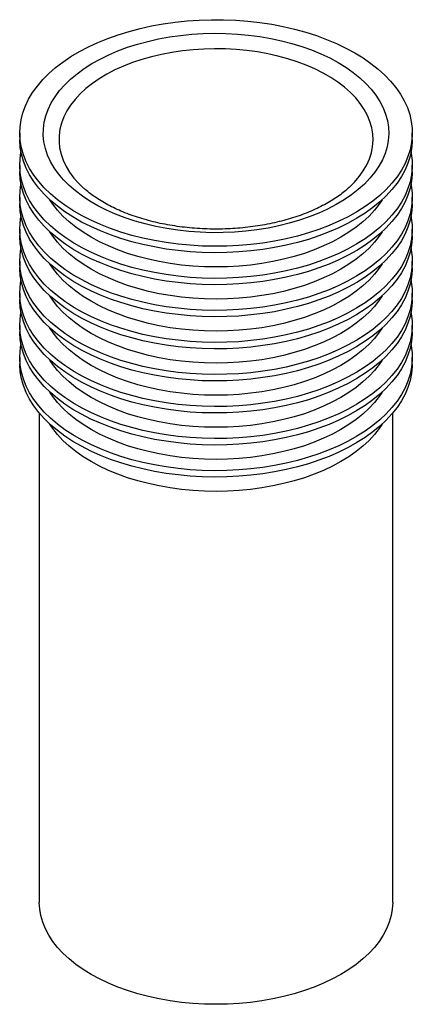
# Paper-space layout '_Isométrica' of a CAD drawing. Header units: millimetres. Extents: x -25 to 25, y -82 to 43.
import ezdxf

# ---------------------------------------------------------------- set-up
doc = ezdxf.new("R2010")
doc.units = ezdxf.units.MM

psp = doc.layouts.new('_Isométrica')

# ---------------------------------------------------------------- linework, layer by layer
at = {"color": 7, "linetype": 'Continuous', "lineweight": 25}
for p, q in [((-25, 28.58), (-25, 27.76)), ((25, 27.76), (25, 28.58)), ((-25, 24.5), (-25, 23.68)), ((25, 23.68), (25, 24.5)), ((-25, 20.41), (-25, 19.6)), ((25, 19.6), (25, 20.41)), ((-25, 16.33), (-25, 15.51)), ((25, 15.51), (25, 16.33)), ((-25, 12.25), (-25, 11.43)), ((25, 11.43), (25, 12.25)), ((-25, 8.17), (-25, 7.35)), ((25, 7.35), (25, 8.17)), ((-25, 4.08), (-25, 3.27)), ((25, 3.27), (25, 4.08)), ((-25, 0), (-25, -0.82)), ((25, -0.82), (25, 0)), ((-22.5, -7.11), (-22.5, -69.41)), ((22.5, -69.41), (22.5, -7.11))]:
    psp.add_line(p, q, dxfattribs=at)
at = {"color": 7, "linetype": 'Continuous', "lineweight": 25, "flags": 128}
for points in [[(17.68, 38.78), (18.74, 38.13), (19.73, 37.44), (20.65, 36.71), (21.49, 35.96), (22.24, 35.17), (22.91, 34.36), (23.48, 33.53), (23.97, 32.67), (24.37, 31.81), (24.67, 30.93), (24.87, 30.04), (24.98, 29.14), (24.99, 28.24), (24.91, 27.35), (24.73, 26.45), (24.45, 25.57), (24.08, 24.7), (23.62, 23.84), (23.06, 23), (22.41, 22.19), (21.68, 21.4), (20.87, 20.63), (19.97, 19.9), (19, 19.2), (17.95, 18.53), (16.83, 17.91), (15.65, 17.33), (14.41, 16.79), (13.11, 16.29), (11.76, 15.84), (10.37, 15.45), (8.93, 15.1), (7.47, 14.81), (5.97, 14.56), (4.45, 14.38), (2.91, 14.24), (1.36, 14.17), (-0.19, 14.15), (-1.75, 14.18), (-3.3, 14.27), (-4.83, 14.42), (-6.35, 14.62), (-7.84, 14.87), (-9.3, 15.18), (-10.72, 15.54), (-12.11, 15.95), (-13.44, 16.41), (-14.73, 16.92), (-15.95, 17.47), (-17.12, 18.06), (-18.22, 18.7), (-19.25, 19.37), (-20.2, 20.08), (-21.08, 20.82), (-21.87, 21.59), (-22.58, 22.39), (-23.21, 23.21), (-23.74, 24.06), (-24.18, 24.92), (-24.53, 25.79), (-24.78, 26.68), (-24.94, 27.57), (-25, 28.47), (-24.96, 29.36), (-24.83, 30.26), (-24.6, 31.15), (-24.28, 32.02), (-23.86, 32.89), (-23.35, 33.74), (-22.75, 34.56), (-22.06, 35.37), (-21.29, 36.15), (-20.43, 36.9), (-19.49, 37.61), (-18.48, 38.3), (-17.4, 38.94), (-16.25, 39.55), (-15.04, 40.11), (-13.77, 40.63), (-12.44, 41.1), (-11.07, 41.52), (-9.66, 41.89), (-8.2, 42.21), (-6.72, 42.48), (-5.21, 42.69), (-3.68, 42.85), (-2.14, 42.96), (-0.58, 43.01), (0.97, 43), (2.52, 42.94), (4.06, 42.82), (5.59, 42.65), (7.09, 42.42), (8.57, 42.14), (10.01, 41.8), (11.42, 41.42), (12.78, 40.98), (14.09, 40.5), (15.35, 39.97), (16.54, 39.4), (17.68, 38.78)], [(15.56, 37.56), (16.55, 36.95), (17.47, 36.3), (18.32, 35.61), (19.08, 34.9), (19.76, 34.16), (20.36, 33.39), (20.87, 32.6), (21.28, 31.8), (21.6, 30.98), (21.83, 30.15), (21.96, 29.31), (22, 28.47), (21.94, 27.63), (21.78, 26.8), (21.53, 25.97), (21.19, 25.16), (20.75, 24.36), (20.22, 23.57), (19.6, 22.81), (18.9, 22.08), (18.11, 21.37), (17.25, 20.7), (16.31, 20.05), (15.3, 19.45), (14.22, 18.89), (13.08, 18.37), (11.88, 17.89), (10.63, 17.46), (9.33, 17.08), (8, 16.75), (6.63, 16.47), (5.22, 16.24), (3.8, 16.07), (2.36, 15.95), (0.91, 15.89), (-0.55, 15.88), (-2, 15.93), (-3.44, 16.03), (-4.87, 16.19), (-6.28, 16.41), (-7.66, 16.67), (-9, 16.99), (-10.31, 17.36), (-11.57, 17.78), (-12.78, 18.24), (-13.94, 18.75), (-15.03, 19.31), (-16.06, 19.9), (-17.02, 20.53), (-17.9, 21.2), (-18.71, 21.9), (-19.43, 22.63), (-20.07, 23.38), (-20.62, 24.16), (-21.09, 24.96), (-21.45, 25.77), (-21.73, 26.59), (-21.91, 27.43), (-21.99, 28.26), (-21.98, 29.1), (-21.87, 29.94), (-21.67, 30.77), (-21.37, 31.59), (-20.98, 32.4), (-20.5, 33.2), (-19.92, 33.97), (-19.26, 34.72), (-18.52, 35.44), (-17.69, 36.13), (-16.79, 36.79), (-15.81, 37.41), (-14.77, 37.99), (-13.66, 38.54), (-12.49, 39.04), (-11.26, 39.49), (-9.99, 39.9), (-8.67, 40.25), (-7.32, 40.56), (-5.93, 40.81), (-4.51, 41.01), (-3.08, 41.15), (-1.64, 41.24), (-0.18, 41.28), (1.27, 41.26), (2.72, 41.18), (4.16, 41.05), (5.58, 40.86), (6.97, 40.62), (8.33, 40.33), (9.66, 39.99), (10.95, 39.6), (12.18, 39.15), (13.37, 38.67), (14.49, 38.13), (15.56, 37.56)], [(16.95, 21.64), (17.63, 22.31), (18.24, 23.02), (18.76, 23.76), (19.19, 24.52), (19.54, 25.29), (19.79, 26.07), (19.94, 26.87), (20, 27.66), (19.96, 28.46), (19.83, 29.25), (19.61, 30.04), (19.29, 30.81), (18.88, 31.58), (18.38, 32.32), (17.79, 33.04), (17.12, 33.74), (16.36, 34.4), (15.53, 35.04), (14.62, 35.64), (13.65, 36.2), (12.6, 36.73), (11.5, 37.21), (10.35, 37.64), (9.14, 38.03), (7.89, 38.37), (6.61, 38.66), (5.29, 38.9), (3.94, 39.08), (2.58, 39.21), (1.21, 39.29), (-0.17, 39.31), (-1.55, 39.27), (-2.92, 39.18), (-4.28, 39.04), (-5.62, 38.84), (-6.93, 38.59), (-8.21, 38.29), (-9.45, 37.94), (-10.64, 37.54), (-11.78, 37.09), (-12.87, 36.6), (-13.9, 36.07), (-14.86, 35.49), (-15.74, 34.88), (-16.56, 34.24), (-17.29, 33.56), (-17.94, 32.86), (-18.51, 32.13), (-18.99, 31.39), (-19.38, 30.62), (-19.67, 29.84), (-19.87, 29.06), (-19.98, 28.26), (-19.99, 27.46), (-19.91, 26.67), (-19.73, 25.88), (-19.46, 25.1), (-19.09, 24.33), (-18.64, 23.58), (-18.09, 22.84), (-17.46, 22.13), (-16.94, 21.63)], [(25, 27.76), (24.99, 27.43), (24.91, 26.53), (24.73, 25.64), (24.45, 24.75), (24.08, 23.88), (23.62, 23.03), (23.06, 22.19), (22.41, 21.37), (21.68, 20.58), (20.87, 19.81), (19.97, 19.08), (19, 18.38), (17.95, 17.72), (16.83, 17.09), (15.65, 16.51), (14.41, 15.97), (13.11, 15.47), (11.76, 15.03), (10.37, 14.63), (8.93, 14.28), (7.47, 13.99), (5.97, 13.75), (4.45, 13.56), (2.91, 13.43), (1.36, 13.35), (-0.19, 13.33), (-1.75, 13.37), (-3.3, 13.46), (-4.83, 13.6), (-6.35, 13.8), (-7.84, 14.06), (-9.3, 14.37), (-10.72, 14.72), (-12.11, 15.13), (-13.44, 15.59), (-14.73, 16.1), (-15.95, 16.65), (-17.12, 17.24), (-18.22, 17.88), (-19.25, 18.55), (-20.2, 19.26), (-21.08, 20), (-21.87, 20.77), (-22.58, 21.57), (-23.21, 22.4), (-23.74, 23.24), (-24.18, 24.1), (-24.53, 24.97), (-24.78, 25.86), (-24.94, 26.75), (-25, 27.65), (-25, 27.76)], [(24.84, 26.13), (24.87, 25.95), (24.98, 25.06), (24.99, 24.16), (24.91, 23.26), (24.73, 22.37), (24.45, 21.49), (24.08, 20.62), (23.62, 19.76), (23.06, 18.92), (22.41, 18.1), (21.68, 17.31), (20.87, 16.55), (19.97, 15.81), (19, 15.11), (17.95, 14.45), (16.83, 13.83), (15.65, 13.24), (14.41, 12.7), (13.11, 12.21), (11.76, 11.76), (10.37, 11.36), (8.93, 11.02), (7.47, 10.72), (5.97, 10.48), (4.45, 10.29), (2.91, 10.16), (1.36, 10.09), (-0.19, 10.06), (-1.75, 10.1), (-3.3, 10.19), (-4.83, 10.34), (-6.35, 10.54), (-7.84, 10.79), (-9.3, 11.1), (-10.72, 11.46), (-12.11, 11.87), (-13.44, 12.33), (-14.73, 12.83), (-15.95, 13.38), (-17.12, 13.98), (-18.22, 14.61), (-19.25, 15.29), (-20.2, 16), (-21.08, 16.74), (-21.87, 17.51), (-22.58, 18.31), (-23.21, 19.13), (-23.74, 19.97), (-24.18, 20.83), (-24.53, 21.71), (-24.78, 22.59), (-24.94, 23.49), (-25, 24.38), (-24.96, 25.28), (-24.84, 26.13)], [(25, 23.68), (24.99, 23.34), (24.91, 22.45), (24.73, 21.56), (24.45, 20.67), (24.08, 19.8), (23.62, 18.94), (23.06, 18.1), (22.41, 17.29), (21.68, 16.5), (20.87, 15.73), (19.97, 15), (19, 14.3), (17.95, 13.63), (16.83, 13.01), (15.65, 12.43), (14.41, 11.89), (13.11, 11.39), (11.76, 10.95), (10.37, 10.55), (8.93, 10.2), (7.47, 9.91), (5.97, 9.66), (4.45, 9.48), (2.91, 9.35), (1.36, 9.27), (-0.19, 9.25), (-1.75, 9.28), (-3.3, 9.37), (-4.83, 9.52), (-6.35, 9.72), (-7.84, 9.97), (-9.3, 10.28), (-10.72, 10.64), (-12.11, 11.05), (-13.44, 11.51), (-14.73, 12.02), (-15.95, 12.57), (-17.12, 13.16), (-18.22, 13.8), (-19.25, 14.47), (-20.2, 15.18), (-21.08, 15.92), (-21.87, 16.69), (-22.58, 17.49), (-23.21, 18.31), (-23.74, 19.16), (-24.18, 20.02), (-24.53, 20.89), (-24.78, 21.78), (-24.94, 22.67), (-25, 23.57), (-25, 23.68)], [(24.84, 22.05), (24.87, 21.87), (24.98, 20.97), (24.99, 20.08), (24.91, 19.18), (24.73, 18.29), (24.45, 17.41), (24.08, 16.53), (23.62, 15.68), (23.06, 14.84), (22.41, 14.02), (21.68, 13.23), (20.87, 12.47), (19.97, 11.73), (19, 11.03), (17.95, 10.37), (16.83, 9.74), (15.65, 9.16), (14.41, 8.62), (13.11, 8.13), (11.76, 7.68), (10.37, 7.28), (8.93, 6.93), (7.47, 6.64), (5.97, 6.4), (4.45, 6.21), (2.91, 6.08), (1.36, 6), (-0.19, 5.98), (-1.75, 6.02), (-3.3, 6.11), (-4.83, 6.25), (-6.35, 6.45), (-7.84, 6.71), (-9.3, 7.02), (-10.72, 7.38), (-12.11, 7.79), (-13.44, 8.24), (-14.73, 8.75), (-15.95, 9.3), (-17.12, 9.9), (-18.22, 10.53), (-19.25, 11.2), (-20.2, 11.91), (-21.08, 12.65), (-21.87, 13.43), (-22.58, 14.22), (-23.21, 15.05), (-23.74, 15.89), (-24.18, 16.75), (-24.53, 17.63), (-24.78, 18.51), (-24.94, 19.4), (-25, 20.3), (-24.96, 21.2), (-24.84, 22.05)], [(21.15, 20.07), (20.79, 19.53), (20.18, 18.75), (19.49, 18), (18.71, 17.28), (17.85, 16.59), (16.92, 15.93), (15.91, 15.31), (14.84, 14.73), (13.7, 14.19), (12.5, 13.7), (11.25, 13.25), (9.95, 12.85), (8.61, 12.5), (7.23, 12.2), (5.82, 11.95), (4.39, 11.76), (2.94, 11.62), (1.47, 11.54), (0, 11.51), (-1.47, 11.54), (-2.94, 11.62), (-4.39, 11.76), (-5.82, 11.95), (-7.23, 12.2), (-8.61, 12.5), (-9.95, 12.85), (-11.25, 13.25), (-12.5, 13.7), (-13.7, 14.19), (-14.84, 14.73), (-15.91, 15.31), (-16.92, 15.93), (-17.85, 16.59), (-18.71, 17.28), (-19.49, 18), (-20.18, 18.75), (-20.79, 19.53), (-21.15, 20.07)], [(25, 19.6), (24.99, 19.26), (24.91, 18.36), (24.73, 17.47), (24.45, 16.59), (24.08, 15.72), (23.62, 14.86), (23.06, 14.02), (22.41, 13.21), (21.68, 12.41), (20.87, 11.65), (19.97, 10.92), (19, 10.22), (17.95, 9.55), (16.83, 8.93), (15.65, 8.34), (14.41, 7.8), (13.11, 7.31), (11.76, 6.86), (10.37, 6.46), (8.93, 6.12), (7.47, 5.82), (5.97, 5.58), (4.45, 5.4), (2.91, 5.26), (1.36, 5.19), (-0.19, 5.17), (-1.75, 5.2), (-3.3, 5.29), (-4.83, 5.44), (-6.35, 5.64), (-7.84, 5.89), (-9.3, 6.2), (-10.72, 6.56), (-12.11, 6.97), (-13.44, 7.43), (-14.73, 7.93), (-15.95, 8.49), (-17.12, 9.08), (-18.22, 9.71), (-19.25, 10.39), (-20.2, 11.1), (-21.08, 11.84), (-21.87, 12.61), (-22.58, 13.41), (-23.21, 14.23), (-23.74, 15.07), (-24.18, 15.93), (-24.53, 16.81), (-24.78, 17.69), (-24.94, 18.59), (-25, 19.48), (-25, 19.6)], [(24.84, 17.96), (24.87, 17.79), (24.98, 16.89), (24.99, 15.99), (24.91, 15.1), (24.73, 14.21), (24.45, 13.32), (24.08, 12.45), (23.62, 11.59), (23.06, 10.76), (22.41, 9.94), (21.68, 9.15), (20.87, 8.38), (19.97, 7.65), (19, 6.95), (17.95, 6.29), (16.83, 5.66), (15.65, 5.08), (14.41, 4.54), (13.11, 4.04), (11.76, 3.6), (10.37, 3.2), (8.93, 2.85), (7.47, 2.56), (5.97, 2.32), (4.45, 2.13), (2.91, 2), (1.36, 1.92), (-0.19, 1.9), (-1.75, 1.93), (-3.3, 2.02), (-4.83, 2.17), (-6.35, 2.37), (-7.84, 2.63), (-9.3, 2.93), (-10.72, 3.29), (-12.11, 3.7), (-13.44, 4.16), (-14.73, 4.67), (-15.95, 5.22), (-17.12, 5.81), (-18.22, 6.45), (-19.25, 7.12), (-20.2, 7.83), (-21.08, 8.57), (-21.87, 9.34), (-22.58, 10.14), (-23.21, 10.96), (-23.74, 11.81), (-24.18, 12.67), (-24.53, 13.54), (-24.78, 14.43), (-24.94, 15.32), (-25, 16.22), (-24.96, 17.12), (-24.84, 17.96)], [(25, 15.51), (24.99, 15.18), (24.91, 14.28), (24.73, 13.39), (24.45, 12.51), (24.08, 11.63), (23.62, 10.78), (23.06, 9.94), (22.41, 9.12), (21.68, 8.33), (20.87, 7.57), (19.97, 6.83), (19, 6.13), (17.95, 5.47), (16.83, 4.84), (15.65, 4.26), (14.41, 3.72), (13.11, 3.23), (11.76, 2.78), (10.37, 2.38), (8.93, 2.04), (7.47, 1.74), (5.97, 1.5), (4.45, 1.31), (2.91, 1.18), (1.36, 1.1), (-0.19, 1.08), (-1.75, 1.12), (-3.3, 1.21), (-4.83, 1.35), (-6.35, 1.55), (-7.84, 1.81), (-9.3, 2.12), (-10.72, 2.48), (-12.11, 2.89), (-13.44, 3.35), (-14.73, 3.85), (-15.95, 4.4), (-17.12, 5), (-18.22, 5.63), (-19.25, 6.3), (-20.2, 7.01), (-21.08, 7.75), (-21.87, 8.53), (-22.58, 9.32), (-23.21, 10.15), (-23.74, 10.99), (-24.18, 11.85), (-24.53, 12.73), (-24.78, 13.61), (-24.94, 14.51), (-25, 15.4), (-25, 15.51)], [(21.15, 15.99), (20.79, 15.44), (20.18, 14.67), (19.49, 13.92), (18.71, 13.2), (17.85, 12.51), (16.92, 11.85), (15.91, 11.23), (14.84, 10.65), (13.7, 10.11), (12.5, 9.61), (11.25, 9.16), (9.95, 8.76), (8.61, 8.41), (7.23, 8.11), (5.82, 7.87), (4.39, 7.67), (2.94, 7.54), (1.47, 7.45), (0, 7.42), (-1.47, 7.45), (-2.94, 7.54), (-4.39, 7.67), (-5.82, 7.87), (-7.23, 8.11), (-8.61, 8.41), (-9.95, 8.76), (-11.25, 9.16), (-12.5, 9.61), (-13.7, 10.11), (-14.84, 10.65), (-15.91, 11.23), (-16.92, 11.85), (-17.85, 12.51), (-18.71, 13.2), (-19.49, 13.92), (-20.18, 14.67), (-20.79, 15.44), (-21.15, 15.99)], [(24.84, 13.88), (24.87, 13.7), (24.98, 12.81), (24.99, 11.91), (24.91, 11.02), (24.73, 10.12), (24.45, 9.24), (24.08, 8.37), (23.62, 7.51), (23.06, 6.67), (22.41, 5.86), (21.68, 5.06), (20.87, 4.3), (19.97, 3.57), (19, 2.87), (17.95, 2.2), (16.83, 1.58), (15.65, 0.99), (14.41, 0.45), (13.11, -0.04), (11.76, -0.49), (10.37, -0.88), (8.93, -1.23), (7.47, -1.53), (5.97, -1.77), (4.45, -1.95), (2.91, -2.09), (1.36, -2.16), (-0.19, -2.18), (-1.75, -2.15), (-3.3, -2.06), (-4.83, -1.91), (-6.35, -1.71), (-7.84, -1.46), (-9.3, -1.15), (-10.72, -0.79), (-12.11, -0.38), (-13.44, 0.08), (-14.73, 0.59), (-15.95, 1.14), (-17.12, 1.73), (-18.22, 2.37), (-19.25, 3.04), (-20.2, 3.75), (-21.08, 4.49), (-21.87, 5.26), (-22.58, 6.06), (-23.21, 6.88), (-23.74, 7.72), (-24.18, 8.59), (-24.53, 9.46), (-24.78, 10.35), (-24.94, 11.24), (-25, 12.14), (-24.96, 13.03), (-24.84, 13.88)], [(25, 11.43), (24.99, 11.09), (24.91, 10.2), (24.73, 9.31), (24.45, 8.42), (24.08, 7.55), (23.62, 6.7), (23.06, 5.86), (22.41, 5.04), (21.68, 4.25), (20.87, 3.48), (19.97, 2.75), (19, 2.05), (17.95, 1.39), (16.83, 0.76), (15.65, 0.18), (14.41, -0.36), (13.11, -0.86), (11.76, -1.3), (10.37, -1.7), (8.93, -2.05), (7.47, -2.34), (5.97, -2.58), (4.45, -2.77), (2.91, -2.9), (1.36, -2.98), (-0.19, -3), (-1.75, -2.97), (-3.3, -2.87), (-4.83, -2.73), (-6.35, -2.53), (-7.84, -2.27), (-9.3, -1.97), (-10.72, -1.61), (-12.11, -1.2), (-13.44, -0.74), (-14.73, -0.23), (-15.95, 0.32), (-17.12, 0.91), (-18.22, 1.55), (-19.25, 2.22), (-20.2, 2.93), (-21.08, 3.67), (-21.87, 4.44), (-22.58, 5.24), (-23.21, 6.06), (-23.74, 6.91), (-24.18, 7.77), (-24.53, 8.64), (-24.78, 9.53), (-24.94, 10.42), (-25, 11.32), (-25, 11.43)], [(21.15, 11.91), (20.79, 11.36), (20.18, 10.59), (19.49, 9.84), (18.71, 9.11), (17.85, 8.42), (16.92, 7.77), (15.91, 7.15), (14.84, 6.57), (13.7, 6.03), (12.5, 5.53), (11.25, 5.08), (9.95, 4.68), (8.61, 4.33), (7.23, 4.03), (5.82, 3.78), (4.39, 3.59), (2.94, 3.45), (1.47, 3.37), (0, 3.34), (-1.47, 3.37), (-2.94, 3.45), (-4.39, 3.59), (-5.82, 3.78), (-7.23, 4.03), (-8.61, 4.33), (-9.95, 4.68), (-11.25, 5.08), (-12.5, 5.53), (-13.7, 6.03), (-14.84, 6.57), (-15.91, 7.15), (-16.92, 7.77), (-17.85, 8.42), (-18.71, 9.11), (-19.49, 9.84), (-20.18, 10.59), (-20.79, 11.36), (-21.15, 11.91)], [(24.84, 9.8), (24.87, 9.62), (24.98, 8.73), (24.99, 7.83), (24.91, 6.93), (24.73, 6.04), (24.45, 5.16), (24.08, 4.29), (23.62, 3.43), (23.06, 2.59), (22.41, 1.77), (21.68, 0.98), (20.87, 0.22), (19.97, -0.52), (19, -1.22), (17.95, -1.88), (16.83, -2.5), (15.65, -3.09), (14.41, -3.63), (13.11, -4.12), (11.76, -4.57), (10.37, -4.97), (8.93, -5.31), (7.47, -5.61), (5.97, -5.85), (4.45, -6.04), (2.91, -6.17), (1.36, -6.25), (-0.19, -6.27), (-1.75, -6.23), (-3.3, -6.14), (-4.83, -5.99), (-6.35, -5.79), (-7.84, -5.54), (-9.3, -5.23), (-10.72, -4.87), (-12.11, -4.46), (-13.44, -4), (-14.73, -3.5), (-15.95, -2.95), (-17.12, -2.35), (-18.22, -1.72), (-19.25, -1.04), (-20.2, -0.34), (-21.08, 0.41), (-21.87, 1.18), (-22.58, 1.98), (-23.21, 2.8), (-23.74, 3.64), (-24.18, 4.5), (-24.53, 5.38), (-24.78, 6.26), (-24.94, 7.16), (-25, 8.05), (-24.96, 8.95), (-24.84, 9.8)], [(21.15, 7.82), (20.79, 7.28), (20.18, 6.5), (19.49, 5.75), (18.71, 5.03), (17.85, 4.34), (16.92, 3.68), (15.91, 3.06), (14.84, 2.48), (13.7, 1.94), (12.5, 1.45), (11.25, 1), (9.95, 0.6), (8.61, 0.25), (7.23, -0.05), (5.82, -0.3), (4.39, -0.49), (2.94, -0.63), (1.47, -0.71), (0, -0.74), (-1.47, -0.71), (-2.94, -0.63), (-4.39, -0.49), (-5.82, -0.3), (-7.23, -0.05), (-8.61, 0.25), (-9.95, 0.6), (-11.25, 1), (-12.5, 1.45), (-13.7, 1.94), (-14.84, 2.48), (-15.91, 3.06), (-16.92, 3.68), (-17.85, 4.34), (-18.71, 5.03), (-19.49, 5.75), (-20.18, 6.5), (-20.79, 7.28), (-21.15, 7.82)], [(25, 7.35), (24.99, 7.01), (24.91, 6.12), (24.73, 5.22), (24.45, 4.34), (24.08, 3.47), (23.62, 2.61), (23.06, 1.77), (22.41, 0.96), (21.68, 0.17), (20.87, -0.6), (19.97, -1.33), (19, -2.03), (17.95, -2.7), (16.83, -3.32), (15.65, -3.9), (14.41, -4.44), (13.11, -4.94), (11.76, -5.39), (10.37, -5.78), (8.93, -6.13), (7.47, -6.42), (5.97, -6.67), (4.45, -6.85), (2.91, -6.99), (1.36, -7.06), (-0.19, -7.08), (-1.75, -7.05), (-3.3, -6.96), (-4.83, -6.81), (-6.35, -6.61), (-7.84, -6.36), (-9.3, -6.05), (-10.72, -5.69), (-12.11, -5.28), (-13.44, -4.82), (-14.73, -4.31), (-15.95, -3.76), (-17.12, -3.17), (-18.22, -2.53), (-19.25, -1.86), (-20.2, -1.15), (-21.08, -0.41), (-21.87, 0.36), (-22.58, 1.16), (-23.21, 1.98), (-23.74, 2.83), (-24.18, 3.69), (-24.53, 4.56), (-24.78, 5.45), (-24.94, 6.34), (-25, 7.24), (-25, 7.35)], [(24.84, 5.72), (24.87, 5.54), (24.98, 4.64), (24.99, 3.75), (24.91, 2.85), (24.73, 1.96), (24.45, 1.07), (24.08, 0.2), (23.62, -0.65), (23.06, -1.49), (22.41, -2.31), (21.68, -3.1), (20.87, -3.87), (19.97, -4.6), (19, -5.3), (17.95, -5.96), (16.83, -6.59), (15.65, -7.17), (14.41, -7.71), (13.11, -8.21), (11.76, -8.65), (10.37, -9.05), (8.93, -9.4), (7.47, -9.69), (5.97, -9.93), (4.45, -10.12), (2.91, -10.25), (1.36, -10.33), (-0.19, -10.35), (-1.75, -10.31), (-3.3, -10.22), (-4.83, -10.08), (-6.35, -9.88), (-7.84, -9.62), (-9.3, -9.31), (-10.72, -8.95), (-12.11, -8.54), (-13.44, -8.09), (-14.73, -7.58), (-15.95, -7.03), (-17.12, -6.43), (-18.22, -5.8), (-19.25, -5.13), (-20.2, -4.42), (-21.08, -3.68), (-21.87, -2.91), (-22.58, -2.11), (-23.21, -1.28), (-23.74, -0.44), (-24.18, 0.42), (-24.53, 1.29), (-24.78, 2.18), (-24.94, 3.07), (-25, 3.97), (-24.96, 4.87), (-24.84, 5.72)], [(25, 3.27), (24.99, 2.93), (24.91, 2.03), (24.73, 1.14), (24.45, 0.26), (24.08, -0.61), (23.62, -1.47), (23.06, -2.31), (22.41, -3.13), (21.68, -3.92), (20.87, -4.68), (19.97, -5.42), (19, -6.12), (17.95, -6.78), (16.83, -7.4), (15.65, -7.99), (14.41, -8.53), (13.11, -9.02), (11.76, -9.47), (10.37, -9.87), (8.93, -10.21), (7.47, -10.51), (5.97, -10.75), (4.45, -10.94), (2.91, -11.07), (1.36, -11.14), (-0.19, -11.17), (-1.75, -11.13), (-3.3, -11.04), (-4.83, -10.89), (-6.35, -10.69), (-7.84, -10.44), (-9.3, -10.13), (-10.72, -9.77), (-12.11, -9.36), (-13.44, -8.9), (-14.73, -8.4), (-15.95, -7.85), (-17.12, -7.25), (-18.22, -6.62), (-19.25, -5.94), (-20.2, -5.24), (-21.08, -4.49), (-21.87, -3.72), (-22.58, -2.92), (-23.21, -2.1), (-23.74, -1.26), (-24.18, -0.4), (-24.53, 0.48), (-24.78, 1.36), (-24.94, 2.26), (-25, 3.15), (-25, 3.27)], [(21.15, 3.74), (20.79, 3.19), (20.18, 2.42), (19.49, 1.67), (18.71, 0.95), (17.85, 0.26), (16.92, -0.4), (15.91, -1.02), (14.84, -1.6), (13.7, -2.14), (12.5, -2.63), (11.25, -3.08), (9.95, -3.48), (8.61, -3.83), (7.23, -4.13), (5.82, -4.38), (4.39, -4.57), (2.94, -4.71), (1.47, -4.8), (0, -4.82), (-1.47, -4.8), (-2.94, -4.71), (-4.39, -4.57), (-5.82, -4.38), (-7.23, -4.13), (-8.61, -3.83), (-9.95, -3.48), (-11.25, -3.08), (-12.5, -2.63), (-13.7, -2.14), (-14.84, -1.6), (-15.91, -1.02), (-16.92, -0.4), (-17.85, 0.26), (-18.71, 0.95), (-19.49, 1.67), (-20.18, 2.42), (-20.79, 3.19), (-21.15, 3.74)], [(24.84, 1.63), (24.87, 1.46), (24.98, 0.56), (24.99, -0.34), (24.91, -1.23), (24.73, -2.12), (24.45, -3.01), (24.08, -3.88), (23.62, -4.74), (23.06, -5.57), (22.41, -6.39), (21.68, -7.18), (20.87, -7.95), (19.97, -8.68), (19, -9.38), (17.95, -10.05), (16.83, -10.67), (15.65, -11.25), (14.41, -11.79), (13.11, -12.29), (11.76, -12.73), (10.37, -13.13), (8.93, -13.48), (7.47, -13.77), (5.97, -14.01), (4.45, -14.2), (2.91, -14.33), (1.36, -14.41), (-0.19, -14.43), (-1.75, -14.4), (-3.3, -14.31), (-4.83, -14.16), (-6.35, -13.96), (-7.84, -13.7), (-9.3, -13.4), (-10.72, -13.04), (-12.11, -12.63), (-13.44, -12.17), (-14.73, -11.66), (-15.95, -11.11), (-17.12, -10.52), (-18.22, -9.88), (-19.25, -9.21), (-20.2, -8.5), (-21.08, -7.76), (-21.87, -6.99), (-22.58, -6.19), (-23.21, -5.37), (-23.74, -4.52), (-24.18, -3.66), (-24.53, -2.79), (-24.78, -1.9), (-24.94, -1.01), (-25, -0.11), (-24.96, 0.79), (-24.84, 1.63)], [(25, -0.82), (24.99, -1.15), (24.91, -2.05), (24.73, -2.94), (24.45, -3.82), (24.08, -4.7), (23.62, -5.55), (23.06, -6.39), (22.41, -7.21), (21.68, -8), (20.87, -8.76), (19.97, -9.5), (19, -10.2), (17.95, -10.86), (16.83, -11.49), (15.65, -12.07), (14.41, -12.61), (13.11, -13.1), (11.76, -13.55), (10.37, -13.95), (8.93, -14.3), (7.47, -14.59), (5.97, -14.83), (4.45, -15.02), (2.91, -15.15), (1.36, -15.23), (-0.19, -15.25), (-1.75, -15.21), (-3.3, -15.12), (-4.83, -14.98), (-6.35, -14.78), (-7.84, -14.52), (-9.3, -14.21), (-10.72, -13.85), (-12.11, -13.44), (-13.44, -12.99), (-14.73, -12.48), (-15.95, -11.93), (-17.12, -11.33), (-18.22, -10.7), (-19.25, -10.03), (-20.2, -9.32), (-21.08, -8.58), (-21.87, -7.8), (-22.58, -7.01), (-23.21, -6.18), (-23.74, -5.34), (-24.18, -4.48), (-24.53, -3.6), (-24.78, -2.72), (-24.94, -1.83), (-25, -0.93), (-25, -0.82)], [(21.15, -0.34), (20.79, -0.89), (20.18, -1.66), (19.49, -2.41), (18.71, -3.13), (17.85, -3.82), (16.92, -4.48), (15.91, -5.1), (14.84, -5.68), (13.7, -6.22), (12.5, -6.72), (11.25, -7.17), (9.95, -7.57), (8.61, -7.92), (7.23, -8.22), (5.82, -8.46), (4.39, -8.66), (2.94, -8.8), (1.47, -8.88), (0, -8.91), (-1.47, -8.88), (-2.94, -8.8), (-4.39, -8.66), (-5.82, -8.46), (-7.23, -8.22), (-8.61, -7.92), (-9.95, -7.57), (-11.25, -7.17), (-12.5, -6.72), (-13.7, -6.22), (-14.84, -5.68), (-15.91, -5.1), (-16.92, -4.48), (-17.85, -3.82), (-18.71, -3.13), (-19.49, -2.41), (-20.18, -1.66), (-20.79, -0.89), (-21.15, -0.34)], [(21.15, -4.43), (20.79, -4.97), (20.18, -5.74), (19.49, -6.49), (18.71, -7.22), (17.85, -7.91), (16.92, -8.56), (15.91, -9.18), (14.84, -9.77), (13.7, -10.3), (12.5, -10.8), (11.25, -11.25), (9.95, -11.65), (8.61, -12), (7.23, -12.3), (5.82, -12.55), (4.39, -12.74), (2.94, -12.88), (1.47, -12.96), (0, -12.99), (-1.47, -12.96), (-2.94, -12.88), (-4.39, -12.74), (-5.82, -12.55), (-7.23, -12.3), (-8.61, -12), (-9.95, -11.65), (-11.25, -11.25), (-12.5, -10.8), (-13.7, -10.3), (-14.84, -9.77), (-15.91, -9.18), (-16.92, -8.56), (-17.85, -7.91), (-18.71, -7.22), (-19.49, -6.49), (-20.18, -5.74), (-20.79, -4.97), (-21.15, -4.43)], [(21.15, -8.51), (20.79, -9.05), (20.18, -9.83), (19.49, -10.58), (18.71, -11.3), (17.85, -11.99), (16.92, -12.65), (15.91, -13.27), (14.84, -13.85), (13.7, -14.39), (12.5, -14.88), (11.25, -15.33), (9.95, -15.73), (8.61, -16.08), (7.23, -16.38), (5.82, -16.63), (4.39, -16.82), (2.94, -16.96), (1.47, -17.04), (0, -17.07), (-1.47, -17.04), (-2.94, -16.96), (-4.39, -16.82), (-5.82, -16.63), (-7.23, -16.38), (-8.61, -16.08), (-9.95, -15.73), (-11.25, -15.33), (-12.5, -14.88), (-13.7, -14.39), (-14.84, -13.85), (-15.91, -13.27), (-16.92, -12.65), (-17.85, -11.99), (-18.71, -11.3), (-19.49, -10.58), (-20.18, -9.83), (-20.79, -9.05), (-21.15, -8.51)], [(21.15, -8.51), (20.79, -9.05), (20.18, -9.83), (19.49, -10.58), (18.71, -11.3), (17.85, -11.99), (16.92, -12.65), (15.91, -13.27), (14.84, -13.85), (13.7, -14.39), (12.5, -14.88), (11.25, -15.33), (9.95, -15.73), (8.61, -16.08), (7.23, -16.38), (5.82, -16.63), (4.39, -16.82), (2.94, -16.96), (1.47, -17.04), (0, -17.07), (-1.47, -17.04), (-2.94, -16.96), (-4.39, -16.82), (-5.82, -16.63), (-7.23, -16.38), (-8.61, -16.08), (-9.95, -15.73), (-11.25, -15.33), (-12.5, -14.88), (-13.7, -14.39), (-14.84, -13.85), (-15.91, -13.27), (-16.92, -12.65), (-17.85, -11.99), (-18.71, -11.3), (-19.49, -10.58), (-20.18, -9.83), (-20.79, -9.05), (-21.15, -8.51)], [(22.5, -69.41), (22.45, -70.26), (22.31, -71.1), (22.07, -71.94), (21.73, -72.77), (21.31, -73.58), (20.79, -74.38), (20.18, -75.15), (19.49, -75.9), (18.71, -76.62), (17.85, -77.31), (16.92, -77.97), (15.91, -78.59), (14.84, -79.17), (13.7, -79.71), (12.5, -80.21), (11.25, -80.65), (9.95, -81.06), (8.61, -81.41), (7.23, -81.71), (5.82, -81.95), (4.39, -82.15), (2.94, -82.28), (1.47, -82.37), (0, -82.39), (-1.47, -82.37), (-2.94, -82.28), (-4.39, -82.15), (-5.82, -81.95), (-7.23, -81.71), (-8.61, -81.41), (-9.95, -81.06), (-11.25, -80.65), (-12.5, -80.21), (-13.7, -79.71), (-14.84, -79.17), (-15.91, -78.59), (-16.92, -77.97), (-17.85, -77.31), (-18.71, -76.62), (-19.49, -75.9), (-20.18, -75.15), (-20.79, -74.38), (-21.31, -73.58), (-21.73, -72.77), (-22.07, -71.94), (-22.31, -71.1), (-22.45, -70.26), (-22.5, -69.41)]]:
    psp.add_lwpolyline(points, dxfattribs=at)
at = {"color": 7, "linetype": 'Continuous', "lineweight": 25}
psp.add_open_spline([(16.94, 21.64), (16.81, 21.51), (16.47, 21.2), (15.85, 20.72), (15.08, 20.19), (14.25, 19.68), (13.35, 19.2), (12.39, 18.74), (11.38, 18.32), (10.31, 17.94), (9.2, 17.59), (8.04, 17.28), (6.85, 17.01), (5.62, 16.78), (4.37, 16.6), (3.1, 16.47), (1.81, 16.38), (0.52, 16.33), (-0.78, 16.34), (-2.08, 16.39), (-3.36, 16.49), (-4.63, 16.63), (-5.88, 16.83), (-7.1, 17.06), (-8.29, 17.34), (-9.44, 17.66), (-10.54, 18.02), (-11.6, 18.41), (-12.6, 18.84), (-13.55, 19.3), (-14.43, 19.79), (-15.25, 20.3), (-16, 20.83), (-16.56, 21.28), (-16.85, 21.55), (-16.94, 21.63)], degree=3, knots=[0, 0, 0, 0, 0.020179, 0.051153, 0.082066, 0.112969, 0.143892, 0.17486, 0.205886, 0.236978, 0.268135, 0.299355, 0.330633, 0.361961, 0.393332, 0.424739, 0.456171, 0.487622, 0.51908, 0.550538, 0.581984, 0.613408, 0.644802, 0.676156, 0.707463, 0.738713, 0.769899, 0.801015, 0.832055, 0.863019, 0.893906, 0.924728, 0.955499, 0.986251, 1, 1, 1, 1], dxfattribs=at)

doc.saveas('drawing.dxf')
